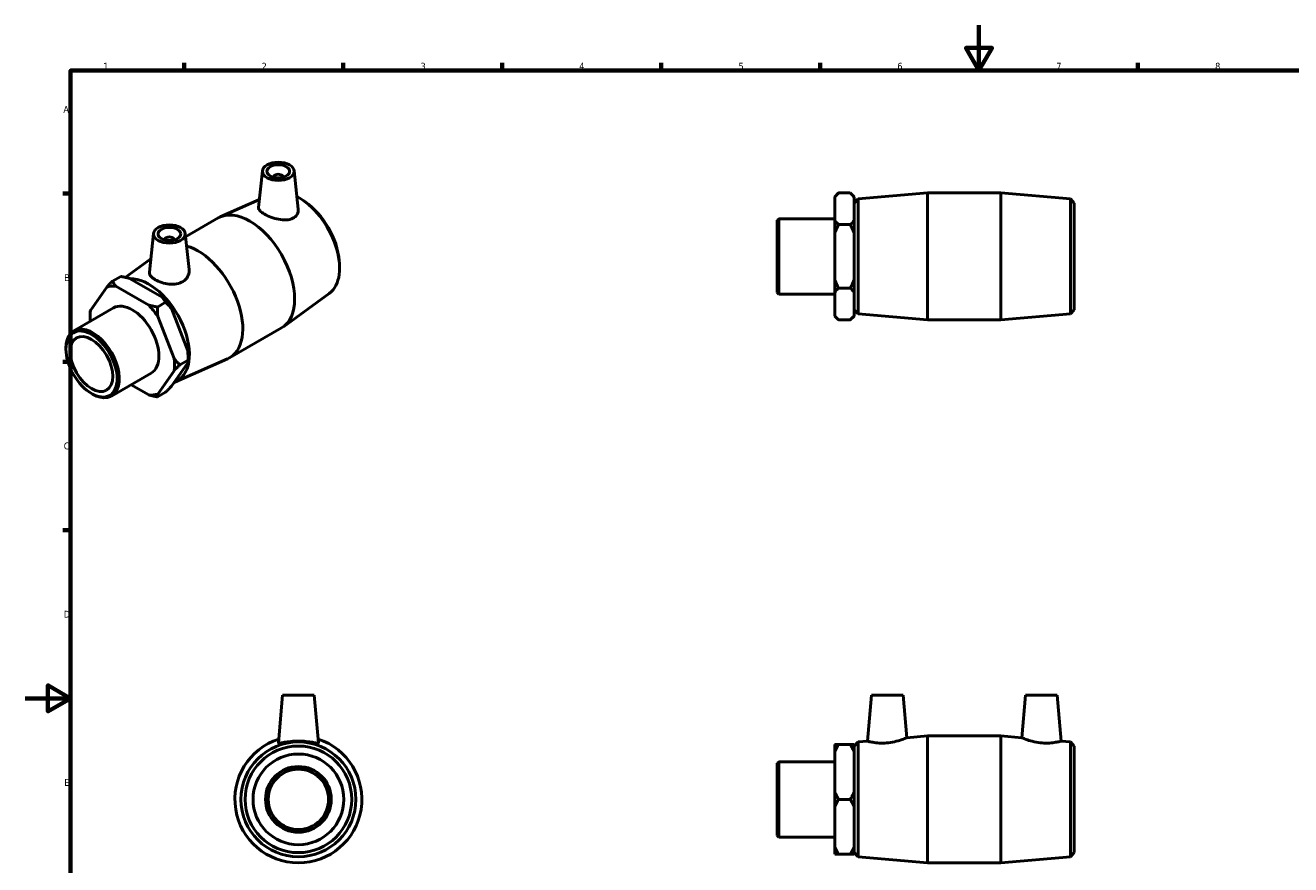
# Model space of a CAD drawing. Header units: millimetres. Extents: x 0 to 895, y -151 to 594.
# Tile 2 of 3: x 0 to 558, y 224 to 594. Entities that reach past the tile are written whole.
import ezdxf

# ---------------------------------------------------------------- set-up
doc = ezdxf.new("R2010")
doc.units = ezdxf.units.MM
doc.layers.add('Border (ANSI)', color=7, linetype='Continuous', lineweight=70)
doc.layers.add('Visible (ANSI)', color=7, linetype='Continuous', lineweight=50)
doc.styles.add('Note Text (ANSI)', font='tahoma.ttf')

# ---------------------------------------------------------------- blocks, each defined once
blk = doc.blocks.new('Borders Default Border')
at = {"layer": 'Border (ANSI)'}
for p, q in [((70.08, 574), (70.08, 577.45)), ((140.17, 574), (140.17, 577.45)), ((210.25, 574), (210.25, 577.45)), ((280.33, 574), (280.33, 577.45)), ((350.42, 574), (350.42, 577.45)), ((490.58, 574), (490.58, 577.45)), ((20, 519.75), (16.55, 519.75)), ((20, 445.5), (16.55, 445.5)), ((20, 371.25), (16.55, 371.25))]:
    blk.add_line(p, q, dxfattribs=at)
at = {"layer": 'Border (ANSI)', "flags": 128}
for points in [[(420.5, 594), (420.5, 574), (414.73, 584), (426.27, 584), (420.5, 574)], [(20, 20), (20, 574), (821, 574), (821, 20), (20, 20)], [(0, 297), (20, 297), (10, 302.77), (10, 291.23), (20, 297)]]:
    blk.add_lwpolyline(points, dxfattribs=at)
at = {"layer": 'Border (ANSI)', "color": 230, "true_color": 0xff0080, "char_height": 3.05, "attachment_point": 7, "style": 'Note Text (ANSI)'}
for s, insert in [('1', (34.35, 574.4)), ('2', (104.2, 574.4)), ('3', (174.26, 574.34)), ('4', (244.23, 574.4)), ('5', (314.48, 574.34)), ('6', (384.49, 574.34)), ('7', (454.6, 574.4)), ('8', (524.63, 574.33)), ('A', (16.78, 555.35)), ('B', (17.15, 481.1)), ('C', (16.95, 406.8)), ('D', (16.96, 332.6)), ('E', (17.21, 258.35))]:
    blk.add_mtext(s, dxfattribs=dict(at, insert=insert))

msp = doc.modelspace()

# ---------------------------------------------------------------- linework, layer by layer
at = {"layer": 'Visible (ANSI)'}
for p, q in [((104.556, 529.805), (102.823, 513.642)), ((109.543, 526.918), (109.543, 527.104)), ((113.543, 526.918), (113.543, 527.104)), ((118.53, 529.805), (120.344, 512.882)), ((356.931, 518.344), (358.611, 520.024)), ((358.611, 520.024), (363.751, 520.024)), ((365.431, 518.344), (363.751, 520.024)), ((367.205, 517.369), (397.865, 520.024)), ((397.865, 464.024), (397.865, 520.024)), ((397.865, 520.024), (430.198, 520.024)), ((430.198, 464.024), (430.198, 520.024)), ((460.857, 517.369), (430.198, 520.024)), ((103.192, 517.081), (85.882, 509.423)), ((123.48, 516.06), (122.424, 516.789)), ((356.931, 518.141), (356.931, 518.344)), ((356.931, 507.907), (356.931, 518.141)), ((365.431, 518.344), (365.431, 518.141)), ((365.431, 518.141), (365.431, 507.907)), ((365.531, 515.544), (367.205, 517.369)), ((365.531, 468.504), (365.531, 515.544)), ((367.205, 517.369), (367.205, 466.679)), ((460.857, 466.679), (460.857, 517.369)), ((462.531, 515.544), (460.857, 517.369)), ((462.531, 515.544), (462.531, 468.504)), ((70.671, 500.724), (84.996, 508.973)), ((331.531, 507.984), (332.196, 508.649)), ((331.531, 476.065), (331.531, 507.984)), ((332.196, 508.649), (332.196, 475.4)), ((332.196, 508.649), (356.931, 508.649)), ((356.931, 502.259), (356.931, 507.907)), ((365.431, 512.024), (365.531, 512.024)), ((365.431, 507.907), (365.431, 502.259)), ((56.544, 502.157), (54.719, 485.132)), ((70.517, 502.157), (72.229, 486.196)), ((356.931, 481.79), (356.931, 502.259)), ((358.611, 506.024), (363.751, 506.024)), ((365.431, 502.259), (365.431, 481.79)), ((61.531, 499.456), (61.531, 499.27)), ((65.531, 499.456), (65.531, 499.27)), ((44.094, 482.763), (55.341, 490.937)), ((138.387, 490.173), (138.488, 488.893)), ((42.084, 483.177), (38.45, 481.084)), ((45.935, 482.328), (60.408, 473.993)), ((356.931, 476.141), (356.931, 481.79)), ((365.431, 481.79), (365.431, 476.141)), ((35.93, 478.5), (28.693, 468.176)), ((54.398, 470.532), (39.924, 478.867)), ((134.051, 475.72), (113.776, 460.986)), ((331.531, 476.065), (332.196, 475.4)), ((332.196, 475.4), (356.931, 475.4)), ((356.931, 465.907), (356.931, 476.141)), ((363.751, 478.024), (358.611, 478.024)), ((365.431, 476.141), (365.431, 465.907)), ((21.375, 459.209), (38.865, 469.281)), ((61.883, 471.776), (58.249, 469.683)), ((64.402, 469.027), (71.639, 450.367)), ((365.431, 472.024), (365.531, 472.024)), ((28.55, 465.592), (28.55, 466.96)), ((65.629, 446.906), (58.392, 465.566)), ((356.931, 465.704), (356.931, 465.907)), ((356.931, 465.704), (358.611, 464.024)), ((363.751, 464.024), (358.611, 464.024)), ((365.431, 465.704), (363.751, 464.024)), ((365.431, 465.907), (365.431, 465.704)), ((365.531, 468.504), (367.205, 466.679)), ((367.205, 466.679), (397.865, 464.024)), ((397.865, 464.024), (430.198, 464.024)), ((460.857, 466.679), (430.198, 464.024)), ((462.531, 468.504), (460.857, 466.679)), ((90.078, 447.278), (112.941, 460.444)), ((17.915, 451.031), (17.915, 451.572)), ((66.271, 436.687), (89.191, 446.828)), ((71.783, 447.619), (71.783, 446.25)), ((58.392, 431.249), (65.629, 441.574)), ((71.639, 445.035), (64.402, 434.71)), ((68.148, 444.157), (71.783, 446.25)), ((37.967, 430.396), (55.457, 440.468)), ((46.605, 435.371), (54.398, 430.883)), ((29.157, 431.51), (29.625, 431.238)), ((58.249, 430.034), (61.883, 432.127)), ((113.417, 298.427), (111.574, 277.366)), ((127.417, 298.427), (113.417, 298.427)), ((127.417, 298.427), (129.259, 277.366)), ((373.081, 298.427), (371.305, 278.127)), ((373.081, 298.427), (387.081, 298.427)), ((387.081, 298.427), (388.725, 279.636)), ((440.981, 298.427), (439.337, 279.636)), ((454.981, 298.427), (440.981, 298.427)), ((454.981, 298.427), (456.757, 278.127)), ((388.725, 279.636), (397.865, 280.427)), ((397.865, 224.427), (397.865, 280.427)), ((397.865, 280.427), (430.198, 280.427)), ((430.198, 224.427), (430.198, 280.427)), ((439.337, 279.636), (430.198, 280.427)), ((356.931, 273.415), (356.931, 276.676)), ((356.931, 255.688), (356.931, 273.415)), ((363.751, 276.676), (358.611, 276.676)), ((365.431, 276.676), (365.431, 273.415)), ((365.431, 273.415), (365.431, 255.688)), ((365.531, 275.947), (367.205, 277.772)), ((365.531, 228.907), (365.531, 275.947)), ((367.205, 277.772), (371.305, 278.127)), ((367.205, 277.772), (367.205, 227.082)), ((460.857, 277.772), (456.757, 278.127)), ((460.857, 227.082), (460.857, 277.772)), ((462.531, 275.947), (460.857, 277.772)), ((462.531, 275.947), (462.531, 228.907)), ((331.531, 268.387), (332.196, 269.052)), ((331.531, 236.468), (331.531, 268.387)), ((332.196, 269.052), (332.196, 235.803)), ((332.196, 269.052), (356.931, 269.052)), ((365.431, 272.427), (365.531, 272.427)), ((356.931, 249.166), (356.931, 255.688)), ((358.611, 252.427), (363.751, 252.427)), ((365.431, 255.688), (365.431, 249.166)), ((356.931, 231.44), (356.931, 249.166)), ((365.431, 249.166), (365.431, 231.44)), ((331.531, 236.468), (332.196, 235.803)), ((332.196, 235.803), (356.931, 235.803)), ((356.931, 228.179), (356.931, 231.44)), ((365.431, 232.427), (365.531, 232.427)), ((365.431, 231.44), (365.431, 228.179)), ((365.531, 228.907), (367.205, 227.082)), ((462.531, 228.907), (460.857, 227.082)), ((358.611, 228.179), (363.751, 228.179)), ((367.205, 227.082), (397.865, 224.427)), ((397.865, 224.427), (430.198, 224.427)), ((460.857, 227.082), (430.198, 224.427))]:
    msp.add_line(p, q, dxfattribs=at)
for radius in [25.345, 23.52, 20, 14.5, 13.3]:
    msp.add_circle((120.417, 252.427), radius, dxfattribs=at)
msp.add_arc((120.417, 252.427), 28, 108.09352, 71.90648, dxfattribs=at)
for centre, major_axis, ratio in [((111.543, 529.557), (7, 0), 0.5758617), ((111.543, 529.557), (5, 0), 0.5758617), ((63.531, 501.908), (7, 0), 0.5758617), ((63.531, 501.908), (5, 0), 0.5758617), ((29.201, 444.532), (7.964, -13.83), 0.5780931), ((29.201, 444.532), (6.637, -11.525), 0.5780931)]:
    msp.add_ellipse(centre, major_axis=major_axis, ratio=ratio, dxfattribs=at)
for centre, major_axis, ratio, start_param, end_param in [((111.543, 527.104), (-2, 0), 0.5758617, 2.9729035, 6.4518745), ((120.648, 497.193), (12.648, -21.964), 0.5780931, 0.0613908, 2.4081293), ((121.832, 497.875), (-11.737, 20.382), 0.5780931, 4.0243245, 5.4004534), ((98.968, 484.709), (-13.973, 24.264), 0.5780931, 3.1415927, 6.2831853), ((63.531, 499.456), (-2, 0), 0.5758617, 2.9729035, 6.4518745), ((76.105, 471.543), (13.973, -24.264), 0.5780931, 6.2217945, 8.8960322), ((54.426, 459.058), (12.648, -21.964), 0.5780931, 6.1732558, 9.1212292), ((47.161, 454.875), (-13.135, 22.808), 0.5780931, 5.8990973, 6.1475419), ((47.161, 454.875), (-8.296, 14.407), 0.5780931, 3.1415927, 6.2831853), ((47.161, 454.875), (13.135, -22.808), 0.5780931, 1.7103071, 1.9587517), ((53.171, 458.336), (-13.135, 22.808), 0.5780931, 4.8518998, 5.1003444), ((47.161, 454.875), (-13.135, 22.808), 0.5780931, 0.6631096, 0.8871425), ((29.671, 444.803), (8.296, -14.407), 0.5780931, 5.4958534, 10.2121098), ((47.161, 454.875), (13.135, -22.808), 0.5780931, 0.6631096, 0.9115542), ((53.171, 458.336), (-13.135, 22.808), 0.5780931, 3.9289245, 4.0531468), ((47.161, 454.875), (13.135, -22.808), 0.5780931, 5.8990973, 6.1475419)]:
    msp.add_ellipse(centre, major_axis=major_axis, ratio=ratio, start_param=start_param, end_param=end_param, dxfattribs=at)
for points in [[(356.931, 518.141), (357.641, 519.054), (358.611, 520.024)], [(363.751, 520.024), (364.722, 519.054), (365.431, 518.141)], [(358.611, 506.024), (357.641, 506.995), (356.931, 507.907)], [(365.431, 507.907), (364.722, 506.995), (363.751, 506.024)], [(356.931, 502.259), (357.641, 504.083), (358.611, 506.024)], [(363.751, 506.024), (364.722, 504.083), (365.431, 502.259)], [(38.45, 481.084), (37.077, 479.71), (35.93, 478.5)], [(39.924, 478.867), (39.136, 479.898), (38.45, 481.084)], [(42.084, 483.177), (44.143, 482.782), (45.935, 482.328)], [(358.611, 478.024), (357.641, 479.965), (356.931, 481.79)], [(365.431, 481.79), (364.722, 479.965), (363.751, 478.024)], [(356.931, 476.141), (357.641, 477.054), (358.611, 478.024)], [(363.751, 478.024), (364.722, 477.054), (365.431, 476.141)], [(58.249, 469.683), (56.19, 470.078), (54.398, 470.532)], [(58.392, 465.566), (58.249, 467.518), (58.249, 469.683)], [(60.408, 473.993), (61.197, 472.961), (61.883, 471.776)], [(61.883, 471.776), (63.256, 470.401), (64.402, 469.027)], [(28.693, 468.176), (28.55, 467.544), (28.55, 466.96)], [(358.611, 464.024), (357.641, 464.995), (356.931, 465.907)], [(365.431, 465.907), (364.722, 464.995), (363.751, 464.024)], [(68.148, 444.157), (66.775, 445.532), (65.629, 446.906)], [(71.639, 450.367), (71.783, 448.415), (71.783, 446.25)], [(65.629, 441.574), (66.775, 442.783), (68.148, 444.157)], [(71.783, 446.25), (71.783, 445.666), (71.639, 445.035)], [(54.398, 430.883), (56.19, 430.429), (58.249, 430.034)], [(58.249, 430.034), (58.249, 430.618), (58.392, 431.249)], [(64.402, 434.71), (63.256, 433.501), (61.883, 432.127)], [(358.611, 276.676), (357.641, 276.676), (356.931, 276.676)], [(356.931, 273.415), (357.641, 274.995), (358.611, 276.676)], [(365.431, 276.676), (364.722, 276.676), (363.751, 276.676)], [(363.751, 276.676), (364.722, 274.995), (365.431, 273.415)], [(358.611, 252.427), (357.641, 254.108), (356.931, 255.688)], [(356.931, 249.166), (357.641, 250.746), (358.611, 252.427)], [(365.431, 255.688), (364.722, 254.108), (363.751, 252.427)], [(363.751, 252.427), (364.722, 250.746), (365.431, 249.166)], [(358.611, 228.179), (357.641, 229.86), (356.931, 231.44)], [(365.431, 231.44), (364.722, 229.86), (363.751, 228.179)], [(356.931, 228.179), (357.641, 228.179), (358.611, 228.179)], [(363.751, 228.179), (364.722, 228.179), (365.431, 228.179)]]:
    msp.add_rational_spline(points, [1, 1.00241153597, 1], degree=2, dxfattribs=at)
for points, knots in [([(118.019, 508.846), (117.23, 508.441), (116.223, 508.187), (114.021, 508.051), (112.825, 508.164), (110.601, 508.59), (109.421, 508.927), (107.236, 509.74), (106.229, 510.215), (104.632, 511.134), (103.946, 511.635), (103.04, 512.602), (102.819, 513.071), (102.816, 513.544), (102.818, 513.593), (102.824, 513.642)], [0, 0, 0, 0, 0.3461581, 0.3461581, 0.6923161, 0.6923161, 1.0311078, 1.0311078, 1.3698994, 1.3698994, 1.7086911, 1.7086911, 2.0474827, 2.0474827, 2.0863273, 2.0863273, 2.0863273, 2.0863273]), ([(120.344, 512.882), (120.355, 512.785), (120.361, 512.689), (120.389, 511.874), (120.206, 511.108), (119.392, 509.782), (118.759, 509.226), (118.019, 508.846)], [4.65286814, 4.65286814, 4.65286814, 4.65286814, 4.69581217, 4.69581217, 5.0202959, 5.0202959, 5.34477962, 5.34477962, 5.34477962, 5.34477962]), ([(72.228, 486.195), (72.247, 486.018), (72.257, 485.841), (72.26, 484.805), (72.035, 483.873), (71.102, 482.203), (70.392, 481.469), (69.555, 480.938)], [4.5820668, 4.5820668, 4.5820668, 4.5820668, 4.65246348, 4.65246348, 4.99862155, 4.99862155, 5.34477962, 5.34477962, 5.34477962, 5.34477962]), ([(69.555, 480.938), (68.771, 480.44), (67.786, 480.065), (65.646, 479.689), (64.491, 479.684), (62.335, 479.916), (61.185, 480.17), (59.065, 480.861), (58.095, 481.295), (56.555, 482.182), (55.882, 482.693), (54.972, 483.747), (54.734, 484.293), (54.704, 484.918), (54.707, 485.024), (54.72, 485.132)], [0, 0, 0, 0, 0.3244837, 0.3244837, 0.6489675, 0.6489675, 0.9757289, 0.9757289, 1.3024904, 1.3024904, 1.6292519, 1.6292519, 1.9560133, 1.9560133, 2.0213895, 2.0213895, 2.0213895, 2.0213895]), ([(388.725, 279.636), (388.725, 279.636), (388.499, 279.539), (387.594, 279.183), (386.917, 278.926), (385.348, 278.409), (384.343, 278.113), (382.125, 277.621), (380.912, 277.432), (379.762, 277.338)], [3.9748802, 3.9748802, 3.9748802, 3.9748802, 4.3136718, 4.3136718, 4.6524635, 4.6524635, 4.9986216, 4.9986216, 5.3447796, 5.3447796, 5.3447796, 5.3447796]), ([(448.3, 277.338), (447.151, 277.432), (445.937, 277.621), (443.72, 278.113), (442.714, 278.409), (441.146, 278.926), (440.468, 279.183), (439.564, 279.539), (439.337, 279.636), (439.337, 279.636)], [0, 0, 0, 0, 0.3461581, 0.3461581, 0.6923161, 0.6923161, 1.0311078, 1.0311078, 1.3698994, 1.3698994, 1.3698994, 1.3698994]), ([(129.259, 277.366), (129.26, 277.356), (129.259, 277.347), (129.225, 277.25), (128.975, 277.237), (128.038, 277.351), (127.351, 277.474), (125.792, 277.723), (124.81, 277.865), (122.667, 278.069), (121.506, 278.127), (119.327, 278.127), (118.166, 278.069), (116.023, 277.865), (115.042, 277.723), (113.482, 277.474), (112.795, 277.351), (111.858, 277.237), (111.609, 277.25), (111.577, 277.338)], [2.7079184, 2.7079184, 2.7079184, 2.7079184, 2.7397988, 2.7397988, 3.0642826, 3.0642826, 3.3887663, 3.3887663, 3.7155278, 3.7155278, 4.0422892, 4.0422892, 4.3690507, 4.3690507, 4.6958122, 4.6958122, 5.0202959, 5.0202959, 5.3447796, 5.3447796, 5.3447796, 5.3447796]), ([(379.762, 277.338), (378.685, 277.25), (377.54, 277.237), (375.451, 277.351), (374.505, 277.474), (373.016, 277.723), (372.371, 277.865), (371.515, 278.069), (371.305, 278.127), (371.305, 278.127)], [0, 0, 0, 0, 0.3244837, 0.3244837, 0.6489675, 0.6489675, 0.9757289, 0.9757289, 1.3024904, 1.3024904, 1.3024904, 1.3024904]), ([(456.757, 278.127), (456.757, 278.127), (456.547, 278.069), (455.692, 277.865), (455.047, 277.723), (453.557, 277.474), (452.611, 277.351), (450.522, 277.237), (449.378, 277.25), (448.3, 277.338)], [4.0422892, 4.0422892, 4.0422892, 4.0422892, 4.3690507, 4.3690507, 4.6958122, 4.6958122, 5.0202959, 5.0202959, 5.3447796, 5.3447796, 5.3447796, 5.3447796])]:
    msp.add_open_spline(points, degree=3, knots=knots, dxfattribs=at)
msp.add_open_spline([(111.577, 277.338), (111.574, 277.347), (111.573, 277.356), (111.574, 277.366)], degree=3, dxfattribs=at)

# ---------------------------------------------------------------- block references
msp.add_blockref('Borders Default Border', (0, 0))

doc.saveas('drawing.dxf')
